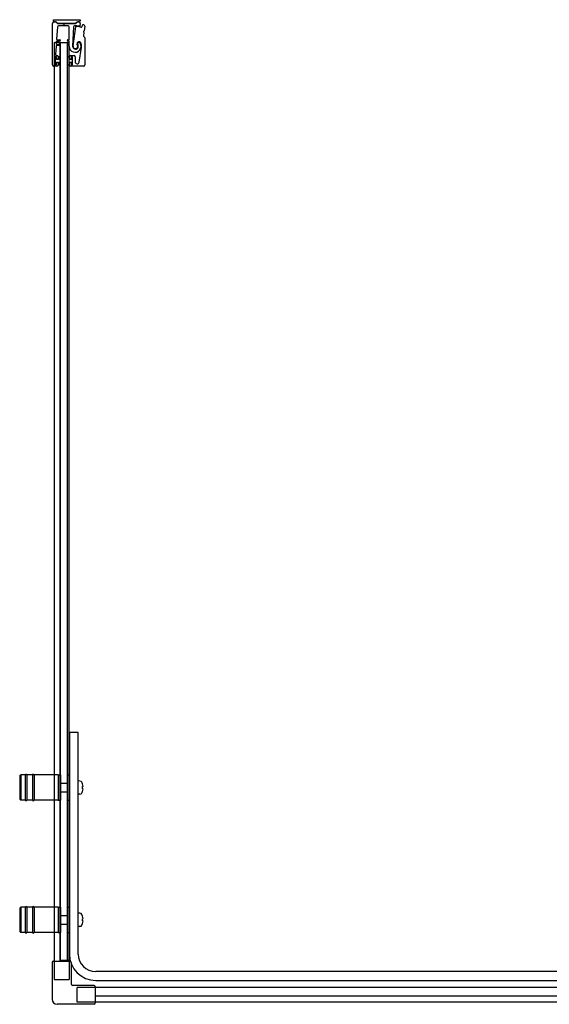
# Model space of a CAD drawing. Header units: millimetres. Extents: x 1646.79 to 1647.97, y 1054.03 to 1054.92.
# Tile 1 of 2: x 1646.79 to 1647.27, y 1054.03 to 1054.92. Entities that reach past the tile are written whole.
import ezdxf

# ---------------------------------------------------------------- set-up
doc = ezdxf.new("R2010")
doc.units = ezdxf.units.MM
doc.layers.add('SANINDUSA', color=3, linetype='CONTINUOUS')

msp = doc.modelspace()

# ---------------------------------------------------------------- linework, layer by layer
at = {"layer": 'SANINDUSA'}
for p, q in [((1646.81767, 1054.92106), (1646.84161, 1054.92106)), ((1646.81767, 1054.92006), (1646.81767, 1054.92106)), ((1646.84161, 1054.92106), (1646.84161, 1054.92006)), ((1646.81668, 1054.87998), (1646.81668, 1054.91773)), ((1646.81793, 1054.91898), (1646.8194, 1054.91898)), ((1646.8194, 1054.91906), (1646.81867, 1054.91906)), ((1646.82009, 1054.91869), (1646.821, 1054.91778)), ((1646.82112, 1054.91455), (1646.82034, 1054.90346)), ((1646.82126, 1054.91777), (1646.82035, 1054.91867)), ((1646.8373, 1054.91758), (1646.82171, 1054.91758)), ((1646.82171, 1054.91749), (1646.82592, 1054.91749)), ((1646.83081, 1054.91548), (1646.82212, 1054.91548)), ((1646.82609, 1054.91741), (1646.82657, 1054.91693)), ((1646.82728, 1054.91693), (1646.82776, 1054.91741)), ((1646.82794, 1054.91749), (1646.83729, 1054.91749)), ((1646.83181, 1054.90342), (1646.83181, 1054.91448)), ((1646.83577, 1054.91446), (1646.83486, 1054.89707)), ((1646.83538, 1054.89724), (1646.83792, 1054.91446)), ((1646.83867, 1054.91866), (1646.83775, 1054.91777)), ((1646.838, 1054.91778), (1646.83891, 1054.91869)), ((1646.84061, 1054.91906), (1646.83962, 1054.91906)), ((1646.83962, 1054.91899), (1646.83962, 1054.91899)), ((1646.83962, 1054.91899), (1646.84062, 1054.91899)), ((1646.84184, 1054.91748), (1646.84142, 1054.91549)), ((1646.8435, 1054.91493), (1646.84388, 1054.91618)), ((1646.84588, 1054.91515), (1646.84527, 1054.91084)), ((1646.82084, 1054.90292), (1646.82323, 1054.90292)), ((1646.83063, 1054.90292), (1646.83131, 1054.90292)), ((1646.84507, 1054.90936), (1646.84467, 1054.9065)), ((1646.84473, 1054.90995), (1646.84501, 1054.90958)), ((1646.84516, 1054.91064), (1646.84479, 1054.91037)), ((1646.84481, 1054.90608), (1646.84571, 1054.90518)), ((1646.84601, 1054.90447), (1646.84601, 1054.87998)), ((1646.81815, 1054.90045), (1646.81815, 1054.06684)), ((1646.81815, 1054.90045), (1646.81915, 1054.90045)), ((1646.82235, 1054.90045), (1646.81915, 1054.90045)), ((1646.81988, 1054.89706), (1646.81935, 1054.88955)), ((1646.82018, 1054.90126), (1646.82004, 1054.89926)), ((1646.82323, 1054.89752), (1646.82038, 1054.89752)), ((1646.82054, 1054.89872), (1646.82323, 1054.89872)), ((1646.82323, 1054.90172), (1646.82068, 1054.90172)), ((1646.82235, 1054.90045), (1646.82334, 1054.90045)), ((1646.82364, 1054.90045), (1646.82334, 1054.90045)), ((1646.82364, 1054.90045), (1646.83021, 1054.90045)), ((1646.82364, 1054.06745), (1646.82364, 1054.90045)), ((1646.82393, 1054.06745), (1646.82393, 1054.90045)), ((1646.82393, 1054.90045), (1646.82993, 1054.90045)), ((1646.82993, 1054.90045), (1646.82993, 1054.06745)), ((1646.83054, 1054.90045), (1646.83021, 1054.90045)), ((1646.83021, 1054.06745), (1646.83021, 1054.90045)), ((1646.83054, 1054.90045), (1646.83104, 1054.90045)), ((1646.83131, 1054.90172), (1646.83063, 1054.90172)), ((1646.83063, 1054.89872), (1646.83131, 1054.89872)), ((1646.83131, 1054.89752), (1646.83063, 1054.89752)), ((1646.8314, 1054.90045), (1646.83104, 1054.90045)), ((1646.8314, 1054.90045), (1646.8317, 1054.90045)), ((1646.8317, 1054.06684), (1646.8317, 1054.90045)), ((1646.83181, 1054.89922), (1646.83181, 1054.90122)), ((1646.84082, 1054.88253), (1646.84294, 1054.89598)), ((1646.81898, 1054.88718), (1646.81898, 1054.88028)), ((1646.82013, 1054.88723), (1646.81913, 1054.88723)), ((1646.81913, 1054.88723), (1646.81913, 1054.88023)), ((1646.81998, 1054.88748), (1646.81928, 1054.88748)), ((1646.82013, 1054.88498), (1646.82013, 1054.88723)), ((1646.82028, 1054.88568), (1646.82028, 1054.88718)), ((1646.82035, 1054.88848), (1646.82068, 1054.88848)), ((1646.82138, 1054.88538), (1646.82058, 1054.88538)), ((1646.82168, 1054.88748), (1646.82168, 1054.88568)), ((1646.82393, 1054.88723), (1646.82213, 1054.88723)), ((1646.82213, 1054.88723), (1646.82213, 1054.88498)), ((1646.82393, 1054.88023), (1646.82393, 1054.88723)), ((1646.82993, 1054.88723), (1646.82993, 1054.88023)), ((1646.83173, 1054.88723), (1646.82993, 1054.88723)), ((1646.83173, 1054.88498), (1646.83173, 1054.88723)), ((1646.83218, 1054.88568), (1646.83218, 1054.88748)), ((1646.83328, 1054.88538), (1646.83248, 1054.88538)), ((1646.83318, 1054.88848), (1646.83618, 1054.88848)), ((1646.83358, 1054.88718), (1646.83358, 1054.88568)), ((1646.83473, 1054.88723), (1646.83373, 1054.88723)), ((1646.83373, 1054.88723), (1646.83373, 1054.88498)), ((1646.83458, 1054.88748), (1646.83388, 1054.88748)), ((1646.83473, 1054.88023), (1646.83473, 1054.88723)), ((1646.83488, 1054.88028), (1646.83488, 1054.88718)), ((1646.83718, 1054.88748), (1646.83718, 1054.88281)), ((1646.82068, 1054.87898), (1646.81768, 1054.87898)), ((1646.81913, 1054.88023), (1646.82013, 1054.88023)), ((1646.81928, 1054.87998), (1646.81998, 1054.87998)), ((1646.82213, 1054.88498), (1646.82013, 1054.88498)), ((1646.82013, 1054.88248), (1646.82213, 1054.88248)), ((1646.82013, 1054.88023), (1646.82013, 1054.88248)), ((1646.82028, 1054.88028), (1646.82028, 1054.88178)), ((1646.82058, 1054.88208), (1646.82138, 1054.88208)), ((1646.82168, 1054.88178), (1646.82168, 1054.87998)), ((1646.82213, 1054.88248), (1646.82213, 1054.88023)), ((1646.82213, 1054.88023), (1646.82393, 1054.88023)), ((1646.82993, 1054.88023), (1646.83173, 1054.88023)), ((1646.83373, 1054.88498), (1646.83173, 1054.88498)), ((1646.83173, 1054.88023), (1646.83173, 1054.88248)), ((1646.83173, 1054.88248), (1646.83373, 1054.88248)), ((1646.83218, 1054.87998), (1646.83218, 1054.88178)), ((1646.83248, 1054.88208), (1646.83328, 1054.88208)), ((1646.84501, 1054.87898), (1646.83318, 1054.87898)), ((1646.83358, 1054.88178), (1646.83358, 1054.88028)), ((1646.83373, 1054.88248), (1646.83373, 1054.88023)), ((1646.83373, 1054.88023), (1646.83473, 1054.88023)), ((1646.83388, 1054.87998), (1646.83458, 1054.87998)), ((1646.83193, 1054.27445), (1646.83193, 1054.07345)), ((1646.83993, 1054.27445), (1646.83193, 1054.27445)), ((1646.83993, 1054.07345), (1646.83993, 1054.27445)), ((1646.78693, 1054.23495), (1646.78793, 1054.23595)), ((1646.78693, 1054.23495), (1646.78693, 1054.21395)), ((1646.78793, 1054.23595), (1646.78793, 1054.21295)), ((1646.79193, 1054.23595), (1646.78793, 1054.23595)), ((1646.79193, 1054.23595), (1646.79193, 1054.21295)), ((1646.79343, 1054.23595), (1646.79343, 1054.21295)), ((1646.79843, 1054.23595), (1646.79343, 1054.23595)), ((1646.79843, 1054.23595), (1646.79843, 1054.21295)), ((1646.79993, 1054.23595), (1646.79993, 1054.21295)), ((1646.82193, 1054.23595), (1646.79993, 1054.23595)), ((1646.82193, 1054.23595), (1646.82193, 1054.21295)), ((1646.82193, 1054.23595), (1646.82193, 1054.21295)), ((1646.82193, 1054.23595), (1646.82393, 1054.23595)), ((1646.82393, 1054.23595), (1646.82393, 1054.21295)), ((1646.82993, 1054.23595), (1646.82993, 1054.21295)), ((1646.82993, 1054.23595), (1646.83193, 1054.23595)), ((1646.82423, 1054.22845), (1646.82993, 1054.22845)), ((1646.84156, 1054.23039), (1646.83993, 1054.23045)), ((1646.84391, 1054.2279), (1646.84387, 1054.22787)), ((1646.84442, 1054.22545), (1646.84387, 1054.22545)), ((1646.82423, 1054.22045), (1646.82993, 1054.22045)), ((1646.84156, 1054.21851), (1646.83993, 1054.21845)), ((1646.84387, 1054.22345), (1646.84442, 1054.22345)), ((1646.84387, 1054.22103), (1646.84391, 1054.221)), ((1646.78693, 1054.21395), (1646.78793, 1054.21295)), ((1646.79193, 1054.21295), (1646.78793, 1054.21295)), ((1646.79843, 1054.21295), (1646.79343, 1054.21295)), ((1646.82193, 1054.21295), (1646.79993, 1054.21295)), ((1646.82193, 1054.21295), (1646.82393, 1054.21295)), ((1646.82993, 1054.21295), (1646.83193, 1054.21295)), ((1646.78693, 1054.11495), (1646.78793, 1054.11595)), ((1646.78693, 1054.11495), (1646.78693, 1054.09395)), ((1646.78793, 1054.11595), (1646.78793, 1054.09295)), ((1646.79193, 1054.11595), (1646.78793, 1054.11595)), ((1646.79193, 1054.11595), (1646.79193, 1054.09295)), ((1646.79343, 1054.11595), (1646.79343, 1054.09295)), ((1646.79843, 1054.11595), (1646.79343, 1054.11595)), ((1646.79843, 1054.11595), (1646.79843, 1054.09295)), ((1646.79993, 1054.11595), (1646.79993, 1054.09295)), ((1646.82193, 1054.11595), (1646.79993, 1054.11595)), ((1646.82193, 1054.11595), (1646.82193, 1054.09295)), ((1646.82193, 1054.11595), (1646.82193, 1054.09295)), ((1646.82193, 1054.11595), (1646.82393, 1054.11595)), ((1646.82393, 1054.11595), (1646.82393, 1054.09295)), ((1646.82423, 1054.10845), (1646.82993, 1054.10845)), ((1646.82993, 1054.11595), (1646.82993, 1054.09295)), ((1646.82993, 1054.11595), (1646.83193, 1054.11595)), ((1646.84156, 1054.11039), (1646.83993, 1054.11045)), ((1646.82423, 1054.10045), (1646.82993, 1054.10045)), ((1646.84391, 1054.1079), (1646.84387, 1054.10787)), ((1646.84442, 1054.10545), (1646.84387, 1054.10545)), ((1646.84387, 1054.10345), (1646.84442, 1054.10345)), ((1646.84387, 1054.10103), (1646.84391, 1054.101)), ((1646.78693, 1054.09395), (1646.78793, 1054.09295)), ((1646.79193, 1054.09295), (1646.78793, 1054.09295)), ((1646.79843, 1054.09295), (1646.79343, 1054.09295)), ((1646.82193, 1054.09295), (1646.79993, 1054.09295)), ((1646.82193, 1054.09295), (1646.82393, 1054.09295)), ((1646.82993, 1054.09295), (1646.83193, 1054.09295)), ((1646.84156, 1054.09851), (1646.83993, 1054.09845)), ((1646.81635, 1054.06584), (1646.81635, 1054.03234)), ((1646.81735, 1054.06684), (1646.8325, 1054.06684)), ((1646.8317, 1054.06745), (1646.82364, 1054.06745)), ((1646.82366, 1054.06684), (1646.82366, 1054.06745)), ((1646.82993, 1054.06745), (1646.82393, 1054.06745)), ((1646.8335, 1054.06584), (1646.8335, 1054.04649)), ((1647.92489, 1054.05745), (1646.85593, 1054.05745)), ((1646.85593, 1054.04945), (1647.92489, 1054.04945)), ((1646.85435, 1054.04499), (1646.835, 1054.04499)), ((1646.85535, 1054.04399), (1646.85535, 1054.02884)), ((1647.14881, 1054.04319), (1646.85535, 1054.04319)), ((1647.95512, 1054.04319), (1647.04881, 1054.04319)), ((1646.85435, 1054.02784), (1646.82085, 1054.02784)), ((1647.14881, 1054.03515), (1646.85535, 1054.03515)), ((1647.96867, 1054.02964), (1646.85535, 1054.02964)), ((1647.96317, 1054.03513), (1647.04881, 1054.03513))]:
    msp.add_line(p, q, dxfattribs=at)
at = {"layer": 'SANINDUSA', "ltscale": 10}
for p, q in [((1646.81815, 1054.06684), (1646.81815, 1054.05045)), ((1646.8317, 1054.06684), (1646.8317, 1054.05045)), ((1646.81815, 1054.05045), (1646.8317, 1054.05045)), ((1646.85535, 1054.04319), (1646.83896, 1054.04319)), ((1646.83896, 1054.02964), (1646.83896, 1054.04319)), ((1646.85535, 1054.02964), (1646.83896, 1054.02964))]:
    msp.add_line(p, q, dxfattribs=at)
at = {"layer": 'SANINDUSA'}
for centre, radius, start, end in [((1646.81793, 1054.91773), 0.00125, 90, 180), ((1646.81867, 1054.92006), 0.001, 180, 270), ((1646.8194, 1054.91771), 0.00135, 45.4448, 90), ((1646.81939, 1054.91798), 0.001, 44.9107, 89.4659), ((1646.82171, 1054.91849), 0.001, 224.9107, 270), ((1646.82212, 1054.91448), 0.001, 90, 175.94302), ((1646.82171, 1054.91823), 0.00065, 225.4448, 270), ((1646.82592, 1054.91724), 0.00025, 45, 90), ((1646.82693, 1054.91729), 0.0005, 225, 315), ((1646.82794, 1054.91724), 0.00025, 90, 135), ((1646.83081, 1054.91448), 0.001, 0, 90), ((1646.83677, 1054.9144), 0.001, 92.24985, 177), ((1646.83746, 1054.89693), 0.01849, 79.46815, 92.24985), ((1646.83729, 1054.91849), 0.001, 270, 315), ((1646.8373, 1054.91823), 0.00065, 270, 314.38239), ((1646.83841, 1054.91439), 0.0005, 86.87429, 171.62444), ((1646.83746, 1054.89693), 0.01799, 74.46815, 86.87429), ((1646.83962, 1054.91771), 0.00135, 90, 135), ((1646.83962, 1054.91799), 0.001, 90, 135), ((1646.84061, 1054.92006), 0.001, 270, 0), ((1646.84062, 1054.91774), 0.00125, 347.95912, 90), ((1646.84093, 1054.9156), 0.0005, 259.46815, 347.95912), ((1646.84254, 1054.91522), 0.001, 254.46815, 342.95912), ((1646.84436, 1054.91603), 0.0005, 70.1363, 162.95912), ((1646.83746, 1054.89693), 0.02081, 67.95837, 70.1363), ((1646.84489, 1054.91529), 0.001, 352, 67.95837), ((1646.82084, 1054.90342), 0.0005, 175.94302, 270), ((1646.82323, 1054.90232), 0.0006, 270, 90), ((1646.83063, 1054.90232), 0.0006, 90, 270), ((1646.83131, 1054.90342), 0.0005, 270, 0), ((1646.84516, 1054.90643), 0.0005, 172, 225), ((1646.84497, 1054.91013), 0.0003, 127, 217), ((1646.84477, 1054.9094), 0.0003, 352, 37), ((1646.84498, 1054.91088), 0.0003, 307, 352), ((1646.84501, 1054.90447), 0.001, 0, 45), ((1646.82038, 1054.89702), 0.0005, 90, 175.94302), ((1646.82054, 1054.89922), 0.0005, 175.94302, 270), ((1646.82068, 1054.90122), 0.0005, 90, 175.94302), ((1646.82323, 1054.89812), 0.0006, 270, 90), ((1646.83063, 1054.89812), 0.0006, 90, 270), ((1646.83131, 1054.90122), 0.0005, 0, 90), ((1646.83131, 1054.89922), 0.0005, 270, 0), ((1646.83131, 1054.89702), 0.0005, 358.37906, 90), ((1646.83718, 1054.89686), 0.00537, 178.37906, 34.62628), ((1646.83746, 1054.89693), 0.0026, 177, 36.02172), ((1646.83746, 1054.89693), 0.0021, 171.62444, 37.81512), ((1646.84051, 1054.8993), 0.00177, 34.46929, 217.81512), ((1646.84057, 1054.8992), 0.00125, 34.62628, 216.02172), ((1646.83704, 1054.89692), 0.00598, 351.00614, 34.46929), ((1646.81928, 1054.88718), 0.0003, 90, 180), ((1646.82035, 1054.88948), 0.001, 175.94302, 270), ((1646.81998, 1054.88718), 0.0003, 0, 90), ((1646.82058, 1054.88568), 0.0003, 180, 270), ((1646.82068, 1054.88748), 0.001, 0, 90), ((1646.82138, 1054.88568), 0.0003, 270, 0), ((1646.83318, 1054.88748), 0.001, 90, 180), ((1646.83248, 1054.88568), 0.0003, 180, 270), ((1646.83328, 1054.88568), 0.0003, 270, 0), ((1646.83388, 1054.88718), 0.0003, 90, 180), ((1646.83458, 1054.88718), 0.0003, 0, 90), ((1646.83618, 1054.88748), 0.001, 0, 90), ((1646.81768, 1054.87998), 0.001, 180, 270), ((1646.81928, 1054.88028), 0.0003, 180, 270), ((1646.81998, 1054.88028), 0.0003, 270, 0), ((1646.82058, 1054.88178), 0.0003, 90, 180), ((1646.82068, 1054.87998), 0.001, 270, 0), ((1646.82138, 1054.88178), 0.0003, 0, 90), ((1646.83248, 1054.88178), 0.0003, 90, 180), ((1646.83318, 1054.87998), 0.001, 180, 270), ((1646.83328, 1054.88178), 0.0003, 0, 90), ((1646.83388, 1054.88028), 0.0003, 180, 270), ((1646.83458, 1054.88028), 0.0003, 270, 0), ((1646.83901, 1054.88281), 0.00183, 180, 351.00614), ((1646.84501, 1054.87998), 0.001, 270, 0), ((1646.79268, 1054.2357), 0.00075, 0, 180), ((1646.79918, 1054.2357), 0.00075, 0, 180), ((1646.82423, 1054.22815), 0.0003, 90, 180), ((1646.84149, 1054.22839), 0.002, 29.54044, 88), ((1646.83453, 1054.22445), 0.01, 20.1818, 29.54044), ((1646.83453, 1054.22445), 0.00995, 5.76818, 20.08396), ((1646.82423, 1054.22075), 0.0003, 180, 270), ((1646.84149, 1054.2205), 0.002, 272, 330.45956), ((1646.83453, 1054.22445), 0.01, 330.45956, 339.8182), ((1646.83453, 1054.22445), 0.00995, 339.91604, 354.23182), ((1646.79268, 1054.2132), 0.00075, 180, 0), ((1646.79918, 1054.2132), 0.00075, 180, 0), ((1646.79268, 1054.1157), 0.00075, 0, 180), ((1646.79918, 1054.1157), 0.00075, 0, 180), ((1646.82423, 1054.10815), 0.0003, 90, 180), ((1646.84149, 1054.10839), 0.002, 29.54044, 88), ((1646.83453, 1054.10445), 0.01, 20.1818, 29.54044), ((1646.82423, 1054.10075), 0.0003, 180, 270), ((1646.84149, 1054.1005), 0.002, 272, 330.45956), ((1646.83453, 1054.10445), 0.01, 330.45956, 339.8182), ((1646.83453, 1054.10445), 0.00995, 5.76818, 20.08396), ((1646.83453, 1054.10445), 0.00995, 339.91604, 354.23182), ((1646.79268, 1054.0932), 0.00075, 180, 0), ((1646.79918, 1054.0932), 0.00075, 180, 0), ((1646.85593, 1054.07345), 0.024, 180, 270), ((1646.85593, 1054.07345), 0.016, 180, 270), ((1646.81735, 1054.06584), 0.001, 90, 180), ((1646.8325, 1054.06584), 0.001, 0, 90), ((1646.835, 1054.04649), 0.0015, 180, 270), ((1646.85435, 1054.04399), 0.001, 0, 90), ((1646.82085, 1054.03234), 0.0045, 180, 270), ((1646.85435, 1054.02884), 0.001, 270, 0)]:
    msp.add_arc(centre, radius, start, end, dxfattribs=at)
for centre in [(1646.83654, 1054.22445), (1646.83654, 1054.10445)]:
    msp.add_ellipse(centre, major_axis=(0, -0.00947), ratio=0.778226, start_param=1.465014, end_param=1.676579, dxfattribs=at)

doc.saveas('drawing.dxf')
